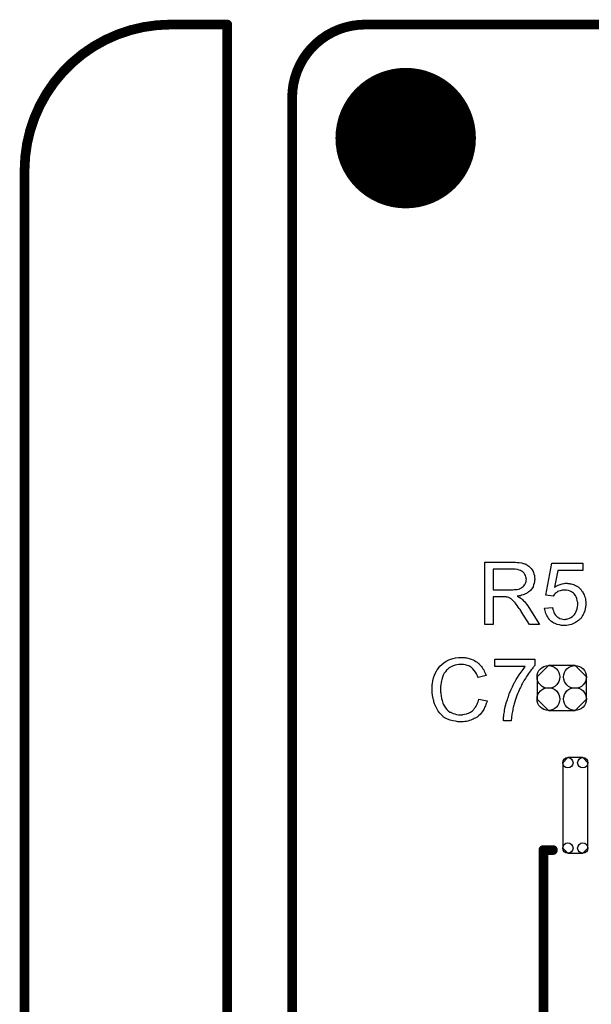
# Model space of a CAD drawing. Extents: x -0.07 to 0.95, y -0.15 to 2.1.
# Tile 14 of 16: x -0.05 to 0.3, y 1.5 to 2.1. Entities that reach past the tile are written whole.
import ezdxf

# ---------------------------------------------------------------- set-up
doc = ezdxf.new("R2010")
doc.units = 0
doc.layers.get('0').update_dxf_attribs({"linetype": 'CONTINUOUS'})
for name, color, linetype in [('gko', 6, 'CONTINUOUS'), ('gto', 2, 'CONTINUOUS'), ('gts', 1, 'CONTINUOUS')]:
    doc.layers.add(name, color=color, linetype=linetype)

# ---------------------------------------------------------------- blocks, each defined once
blk = doc.blocks.new('D39')
at = {"const_width": 0.003}
blk.add_lwpolyline([(-0.0015, 0, 1), (0.0015, 0, 1)], format="xyb", close=True, dxfattribs=at)
blk = doc.blocks.new('D82')
blk.add_lwpolyline([(-0.0152, 0.0068), (-0.0152, -0.0068), (-0.0082, -0.0138), (0.0082, -0.0138), (0.0152, -0.0068), (0.0152, 0.0068), (0.0082, 0.0138), (-0.0082, 0.0138)], close=True)
for centre in [(-0.0082, 0.0068), (0.0082, 0.0068), (-0.0082, -0.0068), (0.0082, -0.0068)]:
    blk.add_circle(centre, 0.007)
blk = doc.blocks.new('D85')
blk.add_lwpolyline([(-0.0078, 0.0263), (-0.0078, -0.0263), (-0.0046, -0.0295), (0.0046, -0.0295), (0.0078, -0.0263), (0.0078, 0.0263), (0.0046, 0.0295), (-0.0046, 0.0295)], close=True)
for centre in [(-0.0046, 0.0263), (0.0046, 0.0263), (-0.0046, -0.0263), (0.0046, -0.0263)]:
    blk.add_circle(centre, 0.0032)
blk = doc.blocks.new('D47')
at = {"const_width": 0.0433}
blk.add_lwpolyline([(-0.02165, 0, 1), (0.02165, 0, 1)], format="xyb", close=True, dxfattribs=at)

msp = doc.modelspace()

# ---------------------------------------------------------------- linework, layer by layer
at = {"layer": 'gko', "color": 6, "const_width": 0.006}
for points in [[(0.04, 2.1, 0.414214), (-0.05, 2.01)], [(0.16, 2.1, 0.414214), (0.115, 2.055)]]:
    msp.add_lwpolyline(points, format="xyb", dxfattribs=at)
for points in [[(0.04, 2.1), (0.04, 2.1)], [(0.04, 2.1), (0.04, 2.1)], [(0.04, 2.1), (0.075, 2.1)], [(0.075, 0.9764), (0.075, 2.1)], [(0.16, 2.1), (0.16, 2.1)], [(0.16, 2.1), (0.16, 2.1)], [(0.16, 2.1), (0.74, 2.1)], [(0.115, 1), (0.115, 2.055)], [(-0.05, -0.15), (-0.05, 2.01)]]:
    msp.add_lwpolyline(points, dxfattribs=at)
at = {"layer": 'gto', "color": 2}
for points in [[(0.2522, 1.7685), (0.2527, 1.7685), (0.2538, 1.7684), (0.255, 1.7683), (0.2564, 1.7681), (0.2576, 1.7678), (0.2582, 1.7676), (0.2587, 1.7675), (0.2588, 1.7675), (0.2588, 1.7674), (0.2591, 1.7673), (0.2596, 1.767), (0.2603, 1.7666), (0.2609, 1.7661), (0.2616, 1.7655), (0.2623, 1.7647), (0.263, 1.7638), (0.263, 1.7638), (0.263, 1.7637), (0.2633, 1.7634), (0.2635, 1.7628), (0.2638, 1.7621), (0.2641, 1.7613), (0.2644, 1.7603), (0.2645, 1.7592), (0.2646, 1.758), (0.2646, 1.758), (0.2646, 1.7579), (0.2646, 1.7577), (0.2645, 1.7574), (0.2645, 1.757), (0.2645, 1.7566), (0.2643, 1.7557), (0.2639, 1.7545), (0.2635, 1.7534), (0.2628, 1.7522), (0.2624, 1.7517), (0.2619, 1.7511), (0.2619, 1.7511), (0.2618, 1.751), (0.2616, 1.7508), (0.2614, 1.7507), (0.2611, 1.7504), (0.2608, 1.7502), (0.2604, 1.7499), (0.2599, 1.7496), (0.2594, 1.7493), (0.2588, 1.7491), (0.2581, 1.7487), (0.2574, 1.7484), (0.2565, 1.7482), (0.2557, 1.7479), (0.2548, 1.7478), (0.2538, 1.7476), (0.2539, 1.7476), (0.2541, 1.7474), (0.2544, 1.7472), (0.2549, 1.747), (0.2559, 1.7464), (0.2564, 1.746), (0.2568, 1.7457), (0.2569, 1.7456), (0.2572, 1.7453), (0.2576, 1.7448), (0.2582, 1.7443), (0.2588, 1.7435), (0.2595, 1.7427), (0.2603, 1.7417), (0.261, 1.7406), (0.2676, 1.7301), (0.2613, 1.7301), (0.2563, 1.7381), (0.2563, 1.7382), (0.2561, 1.7383), (0.256, 1.7385), (0.2559, 1.7387), (0.2555, 1.7393), (0.255, 1.7401), (0.2544, 1.7409), (0.2538, 1.7418), (0.2532, 1.7426), (0.2526, 1.7434), (0.2525, 1.7435), (0.2524, 1.7437), (0.2521, 1.744), (0.2517, 1.7444), (0.2509, 1.7452), (0.2504, 1.7456), (0.25, 1.7459), (0.2499, 1.746), (0.2498, 1.7461), (0.2496, 1.7462), (0.2493, 1.7463), (0.2489, 1.7465), (0.2485, 1.7467), (0.2477, 1.7469), (0.2476, 1.7469), (0.2475, 1.747), (0.2473, 1.747), (0.247, 1.7471), (0.2466, 1.7471), (0.2462, 1.7471), (0.2455, 1.7472), (0.239, 1.7472), (0.239, 1.7301), (0.2339, 1.7301), (0.2339, 1.7685), (0.2517, 1.7685), (0.2522, 1.7685)], [(0.2943, 1.7635), (0.2789, 1.7635), (0.2768, 1.7532), (0.2769, 1.7532), (0.277, 1.7533), (0.2772, 1.7534), (0.2775, 1.7536), (0.2778, 1.7537), (0.2782, 1.7539), (0.2791, 1.7544), (0.2802, 1.7548), (0.2814, 1.7552), (0.2827, 1.7555), (0.2834, 1.7556), (0.2846, 1.7556), (0.285, 1.7555), (0.2854, 1.7555), (0.2859, 1.7554), (0.2865, 1.7553), (0.2871, 1.7552), (0.2884, 1.7548), (0.2891, 1.7545), (0.2898, 1.7541), (0.2906, 1.7537), (0.2913, 1.7533), (0.2919, 1.7527), (0.2926, 1.7521), (0.2927, 1.7521), (0.2928, 1.7519), (0.2929, 1.7518), (0.2932, 1.7515), (0.2934, 1.7511), (0.2937, 1.7507), (0.2941, 1.7502), (0.2944, 1.7497), (0.2947, 1.7491), (0.295, 1.7484), (0.2953, 1.7476), (0.2956, 1.7468), (0.2958, 1.746), (0.2959, 1.7451), (0.2961, 1.7441), (0.2961, 1.7431), (0.2961, 1.7431), (0.2961, 1.7429), (0.2961, 1.7426), (0.2961, 1.7422), (0.296, 1.7418), (0.2959, 1.7413), (0.2958, 1.7407), (0.2957, 1.7401), (0.2954, 1.7386), (0.2948, 1.7371), (0.2945, 1.7363), (0.2941, 1.7356), (0.2936, 1.7348), (0.2931, 1.7341), (0.293, 1.7341), (0.2929, 1.7339), (0.2927, 1.7337), (0.2924, 1.7334), (0.292, 1.7331), (0.2916, 1.7326), (0.291, 1.7322), (0.2904, 1.7318), (0.2897, 1.7314), (0.2889, 1.731), (0.2881, 1.7306), (0.2872, 1.7302), (0.2863, 1.7299), (0.2852, 1.7297), (0.2841, 1.7295), (0.283, 1.7295), (0.2825, 1.7295), (0.2821, 1.7295), (0.2816, 1.7296), (0.2811, 1.7296), (0.2805, 1.7297), (0.2799, 1.7299), (0.2785, 1.7302), (0.2771, 1.7307), (0.2764, 1.731), (0.2757, 1.7314), (0.275, 1.7319), (0.2744, 1.7323), (0.2743, 1.7324), (0.2742, 1.7325), (0.2741, 1.7327), (0.2739, 1.7329), (0.2736, 1.7332), (0.2733, 1.7335), (0.273, 1.734), (0.2727, 1.7345), (0.2724, 1.735), (0.272, 1.7356), (0.2714, 1.7369), (0.2709, 1.7385), (0.2707, 1.7393), (0.2706, 1.7402), (0.2756, 1.7406), (0.2756, 1.7405), (0.2756, 1.7404), (0.2756, 1.7402), (0.2757, 1.74), (0.2758, 1.7393), (0.2761, 1.7385), (0.2764, 1.7377), (0.2768, 1.7367), (0.2774, 1.7359), (0.2781, 1.7351), (0.2782, 1.7351), (0.2784, 1.7348), (0.2788, 1.7346), (0.2795, 1.7342), (0.2801, 1.7339), (0.281, 1.7336), (0.2819, 1.7334), (0.283, 1.7333), (0.2833, 1.7333), (0.2835, 1.7334), (0.2842, 1.7335), (0.285, 1.7337), (0.2859, 1.734), (0.2868, 1.7344), (0.2878, 1.7351), (0.2883, 1.7355), (0.2887, 1.7359), (0.2888, 1.736), (0.2888, 1.736), (0.2889, 1.7362), (0.2891, 1.7363), (0.2895, 1.737), (0.2899, 1.7377), (0.2903, 1.7387), (0.2907, 1.7398), (0.291, 1.7412), (0.2911, 1.742), (0.2911, 1.7427), (0.2911, 1.7428), (0.2911, 1.7429), (0.2911, 1.7431), (0.2911, 1.7434), (0.2911, 1.7437), (0.291, 1.7441), (0.2908, 1.745), (0.2906, 1.7461), (0.2902, 1.7471), (0.2896, 1.7481), (0.2888, 1.7491), (0.2888, 1.7491), (0.2887, 1.7492), (0.2884, 1.7494), (0.2879, 1.7498), (0.2873, 1.7503), (0.2864, 1.7507), (0.2854, 1.7511), (0.2842, 1.7513), (0.2836, 1.7514), (0.2825, 1.7514), (0.2821, 1.7514), (0.2815, 1.7513), (0.2808, 1.7512), (0.2802, 1.751), (0.2795, 1.7507), (0.2787, 1.7504), (0.2787, 1.7503), (0.2785, 1.7502), (0.2781, 1.7499), (0.2777, 1.7497), (0.2772, 1.7493), (0.2768, 1.7488), (0.2763, 1.7483), (0.2759, 1.7477), (0.2715, 1.7483), (0.2752, 1.768), (0.2943, 1.768), (0.2943, 1.7635)], [(0.2511, 1.7643), (0.239, 1.7643), (0.239, 1.7516), (0.2504, 1.7516), (0.2511, 1.7516), (0.2519, 1.7517), (0.2528, 1.7517), (0.2537, 1.7518), (0.2545, 1.752), (0.2553, 1.7522), (0.2554, 1.7523), (0.2556, 1.7524), (0.256, 1.7526), (0.2564, 1.7528), (0.2569, 1.7531), (0.2574, 1.7535), (0.2579, 1.754), (0.2583, 1.7545), (0.2584, 1.7546), (0.2585, 1.7548), (0.2586, 1.7552), (0.2589, 1.7556), (0.259, 1.7561), (0.2592, 1.7567), (0.2593, 1.7573), (0.2594, 1.758), (0.2594, 1.758), (0.2594, 1.7581), (0.2593, 1.7584), (0.2593, 1.7589), (0.2591, 1.7596), (0.2589, 1.7603), (0.2585, 1.761), (0.258, 1.7618), (0.2574, 1.7625), (0.2573, 1.7625), (0.257, 1.7628), (0.2565, 1.763), (0.2558, 1.7634), (0.255, 1.7637), (0.2539, 1.764), (0.2526, 1.7642), (0.2511, 1.7643)], [(0.2203, 1.7098), (0.2208, 1.7098), (0.2214, 1.7097), (0.222, 1.7096), (0.2227, 1.7095), (0.2242, 1.7091), (0.2259, 1.7086), (0.2267, 1.7083), (0.2275, 1.7079), (0.2283, 1.7074), (0.2291, 1.7069), (0.2291, 1.7069), (0.2292, 1.7068), (0.2294, 1.7067), (0.2297, 1.7064), (0.23, 1.7061), (0.2304, 1.7057), (0.2308, 1.7053), (0.2312, 1.7048), (0.2317, 1.7043), (0.2321, 1.7036), (0.2326, 1.7029), (0.2331, 1.7022), (0.2334, 1.7014), (0.2339, 1.7005), (0.2342, 1.6997), (0.2346, 1.6987), (0.2296, 1.6975), (0.2296, 1.6975), (0.2295, 1.6977), (0.2294, 1.6979), (0.2293, 1.6982), (0.2292, 1.6985), (0.229, 1.6989), (0.2286, 1.6998), (0.228, 1.7008), (0.2273, 1.7018), (0.2265, 1.7028), (0.2256, 1.7036), (0.2255, 1.7037), (0.2252, 1.7039), (0.2246, 1.7042), (0.2239, 1.7046), (0.223, 1.7049), (0.2219, 1.7053), (0.2206, 1.7055), (0.2192, 1.7055), (0.2188, 1.7055), (0.2185, 1.7055), (0.2181, 1.7055), (0.2177, 1.7054), (0.2166, 1.7053), (0.2155, 1.705), (0.2142, 1.7047), (0.213, 1.7041), (0.2118, 1.7034), (0.2117, 1.7034), (0.2117, 1.7033), (0.2113, 1.703), (0.2108, 1.7025), (0.2102, 1.7019), (0.2095, 1.701), (0.2088, 1.7001), (0.2082, 1.6989), (0.2076, 1.6977), (0.2076, 1.6976), (0.2076, 1.6975), (0.2075, 1.6973), (0.2075, 1.697), (0.2074, 1.6967), (0.2072, 1.6963), (0.2071, 1.6954), (0.2069, 1.6943), (0.2066, 1.6931), (0.2065, 1.6917), (0.2065, 1.6903), (0.2065, 1.6902), (0.2065, 1.6901), (0.2065, 1.6898), (0.2065, 1.6894), (0.2065, 1.6891), (0.2065, 1.6886), (0.2066, 1.688), (0.2066, 1.6874), (0.2068, 1.6861), (0.2071, 1.6846), (0.2074, 1.6832), (0.2079, 1.6817), (0.2079, 1.6817), (0.2079, 1.6816), (0.208, 1.6814), (0.2081, 1.6811), (0.2085, 1.6805), (0.209, 1.6797), (0.2096, 1.6788), (0.2104, 1.6778), (0.2112, 1.677), (0.2123, 1.6762), (0.2124, 1.6762), (0.2125, 1.6762), (0.2126, 1.6761), (0.2129, 1.676), (0.2131, 1.6758), (0.2135, 1.6757), (0.2142, 1.6753), (0.2152, 1.675), (0.2164, 1.6747), (0.2176, 1.6745), (0.2188, 1.6745), (0.2192, 1.6745), (0.2196, 1.6745), (0.22, 1.6745), (0.2203, 1.6746), (0.2213, 1.6748), (0.2225, 1.6751), (0.2237, 1.6755), (0.2249, 1.6761), (0.2255, 1.6765), (0.2261, 1.6769), (0.2261, 1.677), (0.2262, 1.677), (0.2263, 1.6772), (0.2266, 1.6773), (0.2268, 1.6776), (0.2271, 1.678), (0.2274, 1.6783), (0.2277, 1.6787), (0.228, 1.6792), (0.2284, 1.6798), (0.2287, 1.6803), (0.2291, 1.681), (0.2293, 1.6817), (0.2296, 1.6825), (0.2299, 1.6833), (0.2301, 1.6842), (0.2352, 1.683), (0.2352, 1.6829), (0.2352, 1.6827), (0.2351, 1.6823), (0.2349, 1.6819), (0.2347, 1.6814), (0.2345, 1.6808), (0.2342, 1.6801), (0.2339, 1.6794), (0.2331, 1.6778), (0.2321, 1.6763), (0.2315, 1.6755), (0.2309, 1.6747), (0.2302, 1.6741), (0.2294, 1.6734), (0.2294, 1.6733), (0.2293, 1.6732), (0.229, 1.6731), (0.2287, 1.6729), (0.2283, 1.6726), (0.2278, 1.6724), (0.2272, 1.6721), (0.2266, 1.6718), (0.2259, 1.6715), (0.2251, 1.6712), (0.2243, 1.6709), (0.2234, 1.6706), (0.2225, 1.6704), (0.2215, 1.6703), (0.2204, 1.6702), (0.2193, 1.6701), (0.2187, 1.6701), (0.2182, 1.6702), (0.2177, 1.6702), (0.2171, 1.6702), (0.2165, 1.6704), (0.2157, 1.6705), (0.2141, 1.6707), (0.2124, 1.6712), (0.2107, 1.6718), (0.21, 1.6722), (0.2092, 1.6726), (0.2091, 1.6727), (0.209, 1.6727), (0.2088, 1.6729), (0.2086, 1.6731), (0.2082, 1.6733), (0.2079, 1.6737), (0.2074, 1.6741), (0.207, 1.6745), (0.2065, 1.675), (0.206, 1.6755), (0.205, 1.6768), (0.2041, 1.6783), (0.2033, 1.68), (0.2033, 1.68), (0.2031, 1.6802), (0.2031, 1.6805), (0.2029, 1.6808), (0.2028, 1.6812), (0.2026, 1.6818), (0.2024, 1.6824), (0.2023, 1.6831), (0.2021, 1.6838), (0.2019, 1.6846), (0.2016, 1.6863), (0.2014, 1.6883), (0.2013, 1.6903), (0.2013, 1.6903), (0.2013, 1.6906), (0.2013, 1.6909), (0.2013, 1.6913), (0.2013, 1.6918), (0.2014, 1.6924), (0.2014, 1.6931), (0.2015, 1.6938), (0.2018, 1.6954), (0.2022, 1.6972), (0.2028, 1.699), (0.2035, 1.7007), (0.2036, 1.7008), (0.2036, 1.7009), (0.2038, 1.7012), (0.204, 1.7014), (0.2042, 1.7018), (0.2045, 1.7023), (0.2052, 1.7033), (0.2061, 1.7044), (0.2072, 1.7055), (0.2085, 1.7066), (0.21, 1.7075), (0.2101, 1.7076), (0.2102, 1.7076), (0.2105, 1.7078), (0.2107, 1.7079), (0.2112, 1.7081), (0.2116, 1.7083), (0.2122, 1.7085), (0.2128, 1.7087), (0.2135, 1.7089), (0.2142, 1.7091), (0.2157, 1.7095), (0.2175, 1.7098), (0.2193, 1.7099), (0.2199, 1.7099), (0.2203, 1.7098)], [(0.2647, 1.705), (0.2647, 1.7049), (0.2646, 1.7048), (0.2644, 1.7046), (0.2641, 1.7043), (0.2638, 1.7039), (0.2634, 1.7034), (0.2629, 1.7029), (0.2624, 1.7022), (0.2619, 1.7015), (0.2613, 1.7008), (0.2607, 1.6999), (0.2601, 1.699), (0.2594, 1.698), (0.2588, 1.6969), (0.2581, 1.6958), (0.2574, 1.6946), (0.2574, 1.6946), (0.2573, 1.6943), (0.2571, 1.694), (0.2568, 1.6935), (0.2565, 1.6929), (0.2562, 1.6922), (0.2558, 1.6914), (0.2554, 1.6906), (0.255, 1.6896), (0.2545, 1.6886), (0.254, 1.6874), (0.2536, 1.6863), (0.2527, 1.6839), (0.2519, 1.6813), (0.2519, 1.6813), (0.2518, 1.6811), (0.2518, 1.6808), (0.2516, 1.6805), (0.2515, 1.6801), (0.2514, 1.6795), (0.2513, 1.6789), (0.2511, 1.6782), (0.251, 1.6775), (0.2508, 1.6766), (0.2505, 1.6748), (0.2503, 1.6729), (0.2501, 1.6708), (0.2453, 1.6708), (0.2453, 1.6709), (0.2453, 1.671), (0.2453, 1.6712), (0.2453, 1.6716), (0.2453, 1.672), (0.2454, 1.6726), (0.2454, 1.6732), (0.2455, 1.6739), (0.2456, 1.6746), (0.2457, 1.6754), (0.2459, 1.6763), (0.246, 1.6773), (0.2462, 1.6783), (0.2464, 1.6794), (0.247, 1.6817), (0.247, 1.6817), (0.247, 1.682), (0.2472, 1.6823), (0.2473, 1.6828), (0.2475, 1.6833), (0.2477, 1.684), (0.2479, 1.6848), (0.2483, 1.6856), (0.2486, 1.6866), (0.2489, 1.6875), (0.2498, 1.6896), (0.2508, 1.6918), (0.2519, 1.6941), (0.2519, 1.6941), (0.252, 1.6943), (0.2522, 1.6946), (0.2524, 1.6951), (0.2527, 1.6955), (0.2531, 1.6962), (0.2535, 1.6968), (0.2539, 1.6975), (0.255, 1.6992), (0.2561, 1.7008), (0.2574, 1.7025), (0.2587, 1.7042), (0.2399, 1.7042), (0.2399, 1.7087), (0.2647, 1.7087), (0.2647, 1.705)]]:
    msp.add_lwpolyline(points, dxfattribs=at)
at = {"layer": 'gto', "color": 2, "const_width": 0.006}
for points in [[(0.2699, 1.5911), (0.2758, 1.5911)], [(0.2699, 1.532), (0.2699, 1.5911)], [(0.2699, 1.4729), (0.2699, 1.532)]]:
    msp.add_lwpolyline(points, dxfattribs=at)

# ---------------------------------------------------------------- block references
at = {"layer": 'gko'}
for p in [(0.04, 2.1), (0.04, 2.1), (0.04, 2.1), (0.04, 2.1), (0.075, 2.1), (0.075, 2.1), (0.16, 2.1), (0.16, 2.1), (0.16, 2.1), (0.16, 2.1), (0.115, 2.055), (0.115, 2.055), (-0.05, 2.01), (-0.05, 2.01)]:
    msp.add_blockref('D39', p, dxfattribs=at)
at = {"layer": 'gto'}
for p in [(0.2699, 1.5911), (0.2699, 1.5911), (0.2758, 1.5911), (0.2699, 1.532), (0.2699, 1.532)]:
    msp.add_blockref('D39', p, dxfattribs=at)
at = {"layer": 'gts'}
for name, p in [('D47', (0.185, 2.03)), ('D82', (0.2812, 1.691)), ('D85', (0.2896, 1.6186))]:
    msp.add_blockref(name, p, dxfattribs=at)

doc.saveas('drawing.dxf')
